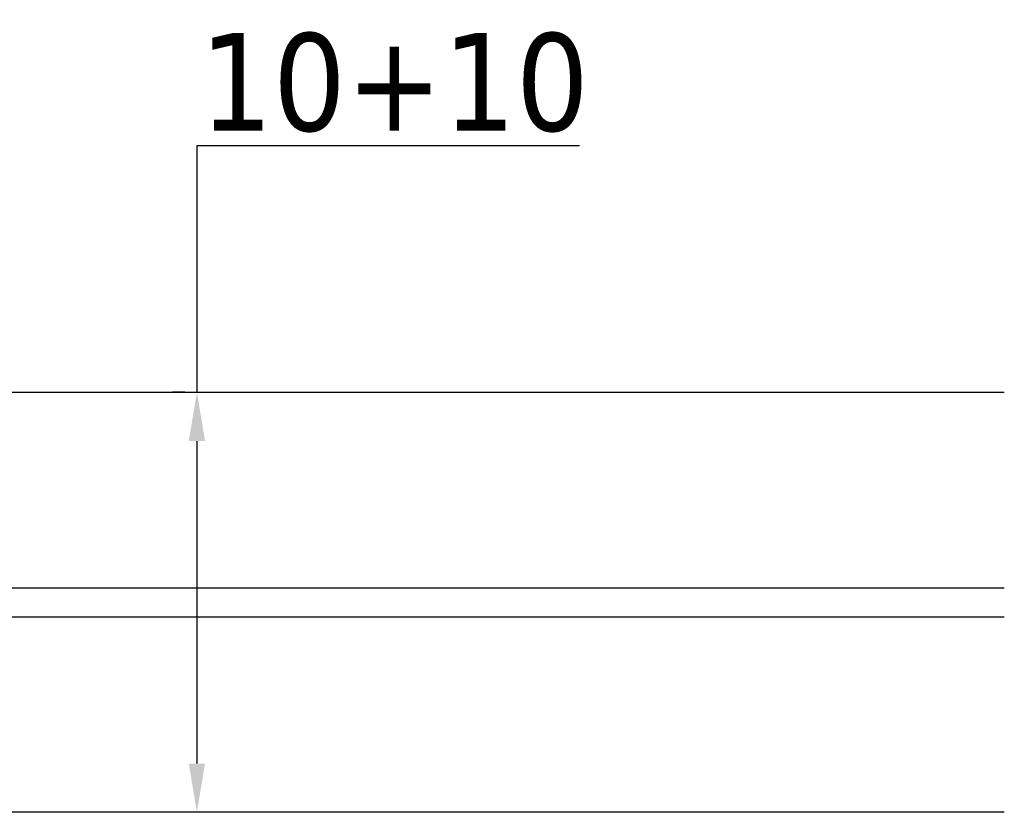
# Model space of a CAD drawing. Header units: millimetres. Extents: x 582 to 4940, y -30 to 2368.
# Tile 18 of 20: x 1526 to 1577, y 698 to 738. Entities that reach past the tile are written whole.
import ezdxf

# ---------------------------------------------------------------- set-up
doc = ezdxf.new("R2010")
doc.units = ezdxf.units.MM
doc.layers.add('Quote', color=5, linetype='Continuous', lineweight=9)
doc.layers.add('VETRO', color=140, linetype='Continuous')
doc.styles.get("Standard").update_dxf_attribs({"font": 'TAHOMA.TTF'})
doc.dimstyles.new('Annotativa millimetri', dxfattribs={"dimscale": 0, "dimtxt": 5, "dimasz": 2.5, "dimexe": 1.25, "dimexo": 0.625, "dimtad": 1, "dimtoh": 1, "dimdec": 1, "dimtxsty": 'Standard', "dimcen": 2.5, "dimclrd": 256, "dimclre": 256, "dimclrt": 7, "dimadec": 0, "dimazin": 0, "dimtfac": 1, "dimtdec": 1, "dimtmove": 0, "dimatfit": 3, "dimfxl": 1, "dimarcsym": 0})

# ---------------------------------------------------------------- blocks, each defined once
blk = doc.blocks.new('*D31')
at = {"layer": 'Defpoints', "color": 0}
for p in [(1535.324387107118, 719.3774324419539), (1535.311887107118, 697.8574324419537), (1535.324387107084, 697.8574324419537)]:
    blk.add_point(p, dxfattribs=at)
at = {"layer": 'Quote', "lineweight": -2}
for p, q in [((1554.916887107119, 731.992432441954), (1535.311887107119, 731.992432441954)), ((1535.311887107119, 731.992432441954), (1535.311887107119, 719.3774324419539)), ((1534.699387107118, 719.3774324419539), (1534.061887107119, 719.3774324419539)), ((1535.311887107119, 716.8774324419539), (1535.311887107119, 700.3574324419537)), ((1534.699387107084, 697.8574324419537), (1534.061887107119, 697.8574324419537))]:
    blk.add_line(p, q, dxfattribs=at)
at = {"layer": 'Quote'}
for points in [[(1535.728553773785, 716.8774324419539), (1534.895220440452, 716.8774324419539), (1535.311887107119, 719.3774324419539)], [(1534.895220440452, 700.3574324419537), (1535.728553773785, 700.3574324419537), (1535.311887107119, 697.8574324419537)]]:
    blk.add_solid(points, dxfattribs=at)
at = {"layer": 'Quote', "color": 7, "insert": (1545.426887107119, 735.222432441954), "char_height": 5, "attachment_point": 5}
blk.add_mtext('10+10', dxfattribs=at)

msp = doc.modelspace()

# ---------------------------------------------------------------- linework, layer by layer
at = {"layer": 'VETRO'}
for p, q in [((1403.023750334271, 709.3601597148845), (1576.678607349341, 709.3601597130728)), ((1403.023750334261, 707.8747051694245), (1576.678607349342, 707.8747051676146))]:
    msp.add_line(p, q, dxfattribs=at)
at = {"layer": 'VETRO', "elevation": -407.6626489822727}
msp.add_lwpolyline([(1576.678607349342, 697.8574324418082), (1404.023750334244, 697.8574324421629), (1403.023750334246, 698.8574324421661), (1403.023750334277, 718.3774324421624), (1404.023750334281, 719.3774324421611), (1576.678607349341, 719.37743244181)], dxfattribs=at)

# ---------------------------------------------------------------- dimensions: what is measured, and where the dimension line sits
at = {"layer": 'Quote'}
dim = msp.add_linear_dim(base=(1535.311887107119, 697.8574324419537, -407.6626489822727), p1=(1535.324387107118, 719.3774324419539, -407.6626489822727), p2=(1535.324387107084, 697.8574324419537, -407.6626489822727), angle=270, text='10+10', dimstyle='Annotativa millimetri', override={"dimscale": 1, "dimlfac": 1, "dimtxsty": 'Standard', "dimsah": 1, "dimtolj": 0}, dxfattribs=at)
dim.commit()
dim.dimension.update_dxf_attribs({"geometry": '*D31', "text_midpoint": (1545.426887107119, 731.992432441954, -407.6626489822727), "dimtype": 160})

doc.saveas('drawing.dxf')
